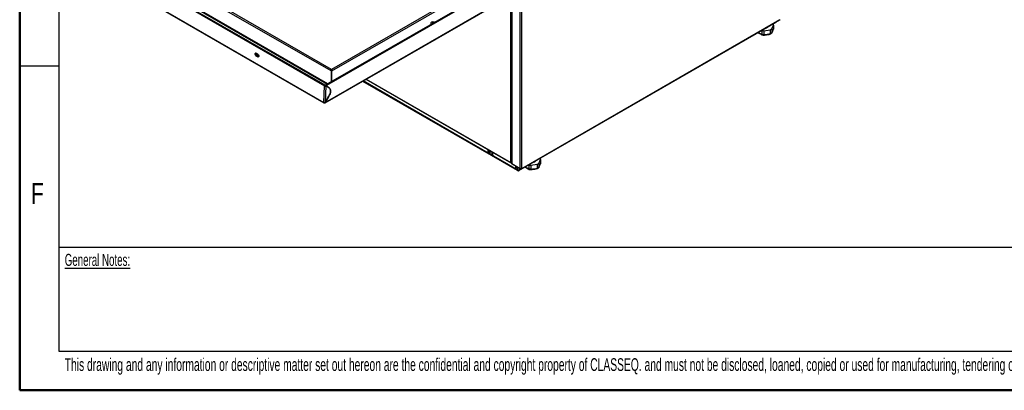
# Paper-space layout 'Specification Drawing' of a CAD drawing. Header units: millimetres. Extents: x 0 to 420, y 0 to 297.
# Tile 1 of 36: x 0 to 164, y 0 to 62. Entities that reach past the tile are written whole.
import ezdxf

# ---------------------------------------------------------------- set-up
doc = ezdxf.new("R2010")
doc.units = ezdxf.units.MM
doc.layers.add('BOARDER', color=7, linetype='Continuous', lineweight=25)
doc.styles.add('SLDTEXTSTYLE0', font='TXT', dxfattribs={"width": 0.605})
doc.styles.add('SLDTEXTSTYLE1', font='TXT', dxfattribs={"width": 0.75})

psp = doc.layouts.new('Specification Drawing')

# ---------------------------------------------------------------- linework, layer by layer
at = {"color": 7, "linetype": 'Continuous', "lineweight": 25}
for p, q in [((81.8745, 103.2309), (81.8745, 37.7931)), ((81.9169, 103.1719), (81.9169, 37.7841)), ((83.3389, 36.9631), (83.3389, 102.351)), ((83.5903, 36.9631), (83.5903, 102.351)), ((50.8429, 50.8187), (8.0786, 75.506)), ((51.8489, 53.1887), (12.5495, 75.8758)), ((51.9196, 53.4382), (12.7302, 76.0617)), ((7.9713, 75.3962), (50.7352, 50.7091)), ((7.8496, 72.6481), (50.6138, 47.9609)), ((7.8862, 72.559), (50.6505, 47.8718)), ((81.833, 68.6917), (50.9481, 50.8622)), ((50.828, 47.8717), (80.8816, 65.2212)), ((81.7676, 37.9156), (81.7676, 65.052)), ((68.4369, 60.9732), (68.4443, 60.9626)), ((69.0779, 61.3284), (68.647, 61.3452)), ((83.0973, 36.5822), (125.9405, 61.315)), ((83.5533, 36.8816), (126.5574, 61.7073)), ((83.5903, 36.9631), (126.551, 61.7638)), ((125.2214, 60.2032), (125.509, 60.8228)), ((125.509, 60.8228), (125.509, 60.1907)), ((123.5274, 59.9219), (123.5274, 59.3091)), ((123.5274, 59.3091), (123.5274, 59.306)), ((123.8857, 59.2506), (123.8858, 59.2536)), ((123.8858, 59.8857), (124.959, 60.0517)), ((123.8858, 59.8857), (123.8858, 59.2536)), ((124.959, 60.0517), (124.959, 59.4197)), ((124.959, 59.4197), (124.9591, 59.4167)), ((125.2214, 60.2032), (125.2214, 59.5711)), ((125.2214, 59.5681), (125.2214, 59.5711)), ((125.509, 60.1877), (125.4974, 60.1361)), ((125.509, 60.1907), (125.509, 60.1877)), ((39.401, 56.1368), (39.6367, 56.0007)), ((39.5271, 55.8154), (39.4643, 55.783)), ((39.7, 55.6469), (39.4643, 55.783)), ((39.7628, 55.6793), (39.5271, 55.8154)), ((39.4433, 55.7044), (39.3805, 55.6719)), ((39.6162, 55.5358), (39.3805, 55.6719)), ((39.4433, 55.7044), (39.679, 55.5683)), ((39.679, 55.5683), (39.6162, 55.5358)), ((39.7628, 55.6793), (39.7, 55.6469)), ((51.9118, 53.225), (51.8489, 53.1887)), ((51.8489, 53.1887), (51.9196, 53.1479)), ((51.9118, 53.3507), (51.9118, 53.225)), ((51.9118, 53.225), (51.9825, 53.1841)), ((51.9196, 53.3656), (51.9196, 53.4382)), ((51.9196, 53.1479), (51.9825, 53.1841)), ((51.9196, 51.4231), (51.9196, 53.1479)), ((51.9275, 53.3507), (51.9275, 53.225)), ((51.9275, 53.2159), (51.9275, 53.225)), ((51.9825, 51.4594), (51.9825, 53.1841)), ((51.9903, 51.4639), (51.9903, 53.1887)), ((50.9296, 50.8214), (50.9296, 50.7407)), ((57.096, 51.4901), (82.9198, 36.5823)), ((78.0042, 39.4892), (57.1559, 51.5247)), ((57.6226, 51.7941), (81.8594, 37.8024)), ((50.6138, 47.9609), (50.7354, 50.709)), ((50.798, 50.7416), (50.7352, 50.7091)), ((50.7352, 50.7091), (50.7354, 50.709)), ((50.798, 50.7416), (50.7981, 50.7415)), ((50.7984, 50.7416), (50.7981, 50.7415)), ((50.7984, 50.7416), (50.8612, 50.7741)), ((50.8612, 50.7741), (50.8014, 50.7397)), ((50.9866, 50.7013), (50.8651, 47.9545)), ((50.9237, 50.7376), (50.963, 50.7579)), ((50.963, 50.7579), (51.0258, 50.7216)), ((51.0258, 50.7216), (50.9866, 50.7013)), ((50.9924, 50.7852), (50.9924, 50.7409)), ((50.9928, 50.785), (50.9928, 50.7407)), ((51.5293, 50.3665), (51.0258, 50.7216)), ((51.0344, 50.7156), (51.0556, 50.7033)), ((51.0556, 50.7487), (51.0556, 50.7033)), ((51.0556, 50.7033), (51.5305, 50.3684)), ((50.8651, 47.9545), (51.4834, 48.9889)), ((50.8662, 47.9538), (50.8651, 47.9545)), ((51.4844, 48.9882), (50.8662, 47.9538)), ((78.0394, 39.7633), (78.2114, 39.8084)), ((78.1153, 39.4782), (78.1498, 39.4981)), ((78.1913, 39.5516), (78.2393, 39.614)), ((78.2339, 39.6349), (78.249, 39.6452)), ((78.2924, 39.6833), (78.3358, 39.7399)), ((78.5666, 39.351), (78.5816, 39.3587)), ((78.5816, 39.3587), (78.7313, 39.4451)), ((78.7113, 39.4336), (78.7113, 39.2624)), ((82.4511, 36.922), (78.8684, 38.9903)), ((81.8394, 37.821), (81.8473, 37.8255)), ((81.8854, 37.7614), (81.9152, 37.7786)), ((81.9169, 37.7841), (83.3389, 36.9631)), ((81.934, 37.714), (83.376, 36.8816)), ((86.4333, 37.7977), (86.7209, 38.4173)), ((86.4333, 37.7977), (86.4333, 37.1656)), ((86.7209, 37.7822), (86.7092, 37.7306)), ((86.7209, 38.4173), (86.7209, 37.7852)), ((86.7209, 37.7852), (86.7209, 37.7822)), ((82.5622, 36.911), (82.6251, 36.9473)), ((82.6082, 37.0128), (82.6082, 37.3248)), ((82.6082, 37.0128), (82.6711, 37.0491)), ((82.6711, 37.0491), (82.6711, 37.2885)), ((83.0086, 36.6343), (83.0086, 36.5911)), ((83.0272, 37.0677), (83.087, 37.0332)), ((83.2886, 36.9321), (83.1344, 36.665)), ((83.1355, 36.6643), (83.2897, 36.9314)), ((83.4635, 36.8912), (83.4635, 36.9263)), ((83.4657, 36.8912), (83.4657, 36.9275)), ((84.7392, 37.53), (84.7392, 36.9036)), ((84.7392, 36.9036), (84.7393, 36.9005)), ((85.0976, 36.8451), (85.0977, 36.8481)), ((85.0977, 37.4802), (86.1709, 37.6462)), ((85.0977, 37.4802), (85.0977, 36.8481)), ((86.1709, 37.6462), (86.1709, 37.0141)), ((86.1709, 37.0141), (86.171, 37.0111)), ((86.4333, 37.1626), (86.4333, 37.1656))]:
    psp.add_line(p, q, dxfattribs=at)
at = {"color": 8, "linetype": 'Continuous', "lineweight": 25}
for p, q in [((12.4159, 73.3762), (51.1818, 50.9972)), ((51.3075, 51.0697), (12.4788, 73.4851)), ((81.833, 68.5161), (51.0556, 50.7487)), ((50.8662, 47.9538), (80.8295, 65.2513)), ((71.1544, 64.5422), (51.9196, 53.4382)), ((51.9903, 53.1887), (71.0872, 64.2131)), ((68.4369, 60.9732), (68.4497, 60.9657)), ((68.647, 61.3452), (68.8771, 61.2124)), ((57.148, 51.5201), (82.8829, 36.6637)), ((57.6747, 51.8241), (81.7676, 37.9156)), ((50.7982, 50.7418), (50.7984, 50.7416)), ((50.9926, 50.7852), (50.9924, 50.7852)), ((51.5093, 50.3807), (51.5305, 50.3684)), ((51.4833, 48.9888), (51.4844, 48.9882)), ((82.8829, 36.6637), (82.8829, 37.1662)), ((83.1344, 36.665), (83.1344, 37.0183)), ((83.5046, 36.8774), (83.1355, 36.6643))]:
    psp.add_line(p, q, dxfattribs=at)
at = {"color": 7, "linetype": 'Continuous', "lineweight": 25, "flags": 128}
for points in [[(39.3805, 55.6719), (39.3061, 55.733), (39.2446, 55.8202), (39.2054, 55.9202), (39.1943, 56.0177), (39.2132, 56.0981), (39.2591, 56.1489), (39.3251, 56.1625), (39.401, 56.1368)], [(39.2975, 56.1619), (39.276, 56.1305), (39.2571, 56.0502), (39.2681, 55.9526), (39.3074, 55.8526), (39.3689, 55.7654), (39.4433, 55.7044)], [(39.4643, 55.783), (39.4122, 55.8257), (39.3692, 55.8867), (39.3417, 55.9567), (39.334, 56.025), (39.3472, 56.0813), (39.3794, 56.1168), (39.4185, 56.1267)], [(39.5271, 55.8154), (39.475, 55.8582), (39.432, 55.9192), (39.4045, 55.9892), (39.3968, 56.0575), (39.41, 56.1137), (39.4177, 56.1267)], [(39.6367, 56.0007), (39.7111, 55.9396), (39.7726, 55.8525), (39.8119, 55.7525), (39.8229, 55.6549), (39.804, 55.5746), (39.7581, 55.5237), (39.6921, 55.5101), (39.6162, 55.5358)], [(39.679, 55.5683), (39.7549, 55.5426), (39.7825, 55.5432)], [(39.8238, 55.661), (39.7993, 55.6384), (39.7532, 55.6289), (39.7, 55.6469)], [(39.8231, 55.661), (39.8159, 55.6613), (39.7628, 55.6793)], [(50.9296, 50.8214), (50.9344, 50.8465), (50.9481, 50.8622), (50.9685, 50.8662), (50.9926, 50.8578), (51.0167, 50.8384), (51.0372, 50.8108), (51.0508, 50.7793), (51.0556, 50.7487)], [(51.4834, 48.9889), (51.5894, 49.1911), (51.67, 49.3996), (51.7223, 49.6065), (51.7442, 49.8042), (51.7349, 49.9854), (51.6949, 50.1432), (51.6255, 50.2718), (51.5293, 50.3665)], [(51.5305, 50.3684), (51.6268, 50.2736), (51.6963, 50.1447), (51.7365, 49.9865), (51.7458, 49.8051), (51.7238, 49.607), (51.6715, 49.3997), (51.5907, 49.1908), (51.4844, 48.9882)], [(78.7313, 39.4451), (78.7794, 39.4856), (78.8199, 39.5571)], [(81.8745, 37.8226), (81.8701, 37.8229), (81.8473, 37.8255)]]:
    psp.add_lwpolyline(points, dxfattribs=at)
at = {"color": 8, "linetype": 'Continuous', "lineweight": 25, "flags": 128}
psp.add_lwpolyline([(78.3493, 39.3566), (78.4462, 39.3369), (78.5304, 39.3546), (78.595, 39.4083), (78.6348, 39.4936), (78.6465, 39.6037), (78.6422, 39.6597)], dxfattribs=at)
at = {"color": 7, "linetype": 'Continuous', "lineweight": 25}
for centre, radius, start, end in [((68.7, 61.07), 0.2803, 100.898568, 200.202359), ((68.9046, 61.0069), 0.2048, 99.44292, 140.551703), ((124.9454, 60.6864), 0.5799, 13.602252, 34.637711), ((126.5262, 61.761), 0.062, 300.155449, 325.536531), ((124.0615, 61.573), 2.329, 256.742895, 265.671028), ((124.0624, 62.216), 2.3369, 257.361402, 265.66512), ((123.216, 67.1356), 7.9104, 274.856865, 282.729213), ((124.2138, 60.9487), 0.5688, 283.724064, 316.27056), ((124.415, 61.2971), 1.3591, 293.597442, 306.397182), ((124.415, 60.662), 1.3591, 293.600201, 306.394422), ((118.7285, 62.9614), 7.3247, 332.429041, 337.774036), ((52.1215, 53.1761), 0.2729, 140.227928, 177.360713), ((51.7178, 53.1761), 0.2729, 2.639287, 39.772072), ((50.8689, 50.9626), 0.2866, 242.235414, 294.255242), ((50.8649, 50.8683), 0.1433, 242.235414, 294.255242), ((50.9926, 50.7851), 0.000181, 329.998362, 150.007014), ((50.6969, 47.944), 0.0847, 168.507938, 246.249739), ((78.6524, 39.9966), 0.7082, 202.86133, 244.658467), ((78.0658, 39.5638), 0.0968, 230.455585, 322.915431), ((78.3273, 40.2612), 0.4993, 232.846839, 243.620332), ((78.7263, 39.9083), 0.702, 183.679404, 191.925187), ((78.341, 40.1612), 0.4993, 232.846839, 243.620332), ((78.1463, 39.8), 0.0432, 111.921904, 161.232652), ((78.2902, 39.7997), 0.1914, 206.634456, 224.696803), ((79.2083, 39.8853), 1.0791, 176.319612, 182.400301), ((78.8638, 39.8347), 0.7296, 193.438701, 202.828306), ((78.4193, 40.033), 0.5327, 244.657774, 253.84137), ((79.2805, 39.8549), 1.0715, 177.486161, 182.409771), ((78.0739, 39.6752), 0.1914, 26.634456, 44.696803), ((78.2178, 39.6749), 0.0432, 291.921904, 341.232652), ((78.9436, 39.8044), 0.7296, 193.438701, 202.828306), ((78.5431, 40.8362), 1.1157, 254.500865, 260.800445), ((78.5568, 40.7362), 1.1157, 254.500865, 260.800445), ((80.1206, 39.9245), 1.7661, 186.164613, 189.439979), ((79.0525, 39.278), 0.3415, 182.605478, 237.394522), ((81.8899, 37.8554), 0.0611, 214.314164, 255.453144), ((81.9287, 37.7939), 0.0541, 180.849047, 216.982119), ((81.9652, 37.7676), 0.062, 214.463469, 239.844551), ((85.4218, 38.5363), 0.565, 279.792421, 320.202202), ((85.6269, 38.8916), 1.3591, 293.597442, 306.397182), ((79.9404, 40.5559), 7.3247, 332.429041, 337.774036), ((86.1527, 38.2793), 0.5847, 13.648614, 36.148309), ((82.5125, 36.9973), 0.097, 230.796715, 9.214037), ((82.5654, 37.0356), 0.1066, 304.056351, 7.25583), ((82.9596, 36.6512), 0.0776, 170.785963, 309.203285), ((83.0837, 37.1715), 0.1181, 212.680897, 239.697651), ((83.1454, 37.1345), 0.1168, 212.699674, 267.305702), ((83.4646, 37.2057), 0.2732, 242.609672, 297.390328), ((85.2734, 39.8025), 2.329, 256.740969, 265.672953), ((85.2734, 39.1674), 2.329, 256.742895, 265.671028), ((84.4279, 44.7301), 7.9104, 274.856865, 282.729213), ((85.6269, 38.2565), 1.3591, 293.600201, 306.394422)]:
    psp.add_arc(centre, radius, start, end, dxfattribs=at)
at = {"color": 8, "linetype": 'Continuous', "lineweight": 25}
for centre, radius, start, end in [((126.1701, 64.7797), 6.0755, 238.356163, 244.215894), ((78.5798, 40.0091), 0.6474, 174.792869, 206.378181), ((78.4047, 39.587), 0.2888, 307.770621, 9.000358), ((87.3854, 42.3808), 6.0829, 238.235229, 244.213991)]:
    psp.add_arc(centre, radius, start, end, dxfattribs=at)
at = {"color": 7, "linetype": 'Continuous', "lineweight": 25}
for centre, major_axis, ratio, start_param, end_param in [((51.9196, 53.293), (0.0108, 0.199), 0.05745248, 0.75618352, 1.2797823), ((51.9196, 53.293), (0.0054, 0.0995), 0.05745248, 0.75618352, 2.32697985), ((51.9196, 53.293), (-0.0108, 0.199), 0.05745248, 5.00340301, 5.52700178), ((51.9196, 53.293), (-0.0054, 0.0995), 0.05745248, 3.95620546, 5.52700178), ((81.8933, 37.9882), (-0.1304, 0.1967), 0.61435912, 1.53272817, 2.05632695), ((81.8933, 37.9882), (-0.1051, 0.2113), 0.61435962, 1.60877126, 2.13237004), ((82.019, 37.843), (0.1444, 0.0919), 0.0411809, 2.32998325, 2.72477437), ((82.0426, 37.8566), (0.1212, 0.1346), 0.38230603, 2.43725687, 2.96085565)]:
    psp.add_ellipse(centre, major_axis=major_axis, ratio=ratio, start_param=start_param, end_param=end_param, dxfattribs=at)
for points, knots in [([(125.9398, 61.3146), (125.9398, 61.3146), (125.9533, 61.3172), (125.9664, 61.336), (125.9699, 61.361), (125.9711, 61.3688)], [0, 0, 0, 0, 0.00013969, 0.68398056, 1, 1, 1, 1]), ([(122.9224, 59.5727), (122.9334, 59.5655), (123.0617, 59.4816), (123.2856, 59.3514), (123.4983, 59.2447), (123.5931, 59.1972)], [0, 0, 0, 0, 0.04928723, 0.576366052, 1, 1, 1, 1]), ([(123.5274, 59.306), (123.5299, 59.287), (123.5348, 59.249), (123.5529, 59.2168), (123.5688, 59.2115), (123.5736, 59.2099)], [0, 0, 0, 0, 0.41008055, 0.81997057, 1, 1, 1, 1]), ([(123.5587, 59.2089), (123.5965, 59.2005), (123.7072, 59.1757), (123.8236, 59.1638), (123.9001, 59.1561)], [0, 0, 0, 0, 0.34164358, 1, 1, 1, 1]), ([(123.8857, 59.2506), (123.8845, 59.232), (123.8821, 59.1949), (123.8772, 59.1635), (123.8741, 59.1612), (123.8727, 59.1602)], [0, 0, 0, 0, 0.35426856, 0.70837252, 1, 1, 1, 1]), ([(123.8729, 59.1588), (123.9462, 59.1657), (124.1781, 59.1875), (124.5299, 59.2387), (124.8069, 59.297), (124.9255, 59.3219)], [0, 0, 0, 0, 0.20918956, 0.66166494, 1, 1, 1, 1]), ([(124.912, 59.3145), (124.945, 59.3297), (125.0422, 59.3748), (125.1252, 59.4319), (125.18, 59.4696)], [0, 0, 0, 0, 0.33907428, 1, 1, 1, 1]), ([(124.9591, 59.4167), (124.9588, 59.3983), (124.9582, 59.3614), (124.9454, 59.3294), (124.9312, 59.3253), (124.9251, 59.3236)], [0, 0, 0, 0, 0.36552545, 0.73088107, 1, 1, 1, 1]), ([(125.2214, 59.5681), (125.2183, 59.5483), (125.2121, 59.5089), (125.1887, 59.4726), (125.1686, 59.4626), (125.1655, 59.4611)], [0, 0, 0, 0, 0.45922591, 0.91823846, 1, 1, 1, 1]), ([(125.2015, 59.4971), (125.2242, 59.541), (125.2912, 59.6699), (125.3914, 59.8827), (125.4682, 60.0645), (125.5015, 60.1432)], [0, 0, 0, 0, 0.22655855, 0.66526652, 1, 1, 1, 1]), ([(50.6623, 47.8666), (50.6777, 47.8626), (50.7079, 47.8548), (50.7532, 47.8526), (50.7959, 47.8571), (50.818, 47.8672), (50.8286, 47.872)], [0, 0, 0, 0, 0.2739399, 0.53814292, 0.7790805, 1, 1, 1, 1]), ([(77.9356, 40.0676), (77.934, 40.0606), (77.9247, 40.0199), (77.9336, 39.9308), (77.9569, 39.8194), (77.9891, 39.7501), (78.0022, 39.7219)], [0, 0, 0, 0, 0.07115904, 0.41454485, 0.7622806, 1, 1, 1, 1]), ([(78.2174, 39.8705), (78.1889, 39.8561), (78.1515, 39.8373), (78.1143, 39.8184), (78.1054, 39.8139)], [0, 0, 0, 0, 0.76316173, 1, 1, 1, 1]), ([(78.1191, 39.7139), (78.128, 39.7184), (78.169, 39.7392), (78.2101, 39.7599), (78.2424, 39.7761)], [0, 0, 0, 0, 0.21520453, 1, 1, 1, 1]), ([(78.1302, 39.8401), (78.1385, 39.844), (78.1677, 39.8578), (78.197, 39.8714), (78.218, 39.8812)], [0, 0, 0, 0, 0.28324457, 1, 1, 1, 1]), ([(78.2817, 39.753), (78.2473, 39.7292), (78.2048, 39.6998), (78.1622, 39.6706), (78.1542, 39.6651)], [0, 0, 0, 0, 0.810457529, 1, 1, 1, 1]), ([(78.3598, 39.728), (78.3337, 39.7106), (78.3, 39.6883), (78.2662, 39.666), (78.2587, 39.661)], [0, 0, 0, 0, 0.77734374, 1, 1, 1, 1]), ([(78.3572, 39.3515), (78.3752, 39.3457), (78.4268, 39.329), (78.4993, 39.324), (78.5447, 39.3455), (78.5618, 39.3536)], [0, 0, 0, 0, 0.249890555, 0.718118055, 1, 1, 1, 1]), ([(86.4133, 37.0916), (86.4361, 37.1355), (86.5031, 37.2644), (86.6033, 37.4772), (86.6801, 37.659), (86.7134, 37.7377)], [0, 0, 0, 0, 0.22655855, 0.66526652, 1, 1, 1, 1]), ([(84.1233, 37.1744), (84.1379, 37.1648), (84.2698, 37.0784), (84.4975, 36.9459), (84.7102, 36.8392), (84.8049, 36.7917)], [0, 0, 0, 0, 0.06478315, 0.58327098, 1, 1, 1, 1]), ([(84.7393, 36.9005), (84.7418, 36.8815), (84.7466, 36.8435), (84.7648, 36.8113), (84.7807, 36.806), (84.7855, 36.8044)], [0, 0, 0, 0, 0.41008055, 0.81997057, 1, 1, 1, 1]), ([(84.7706, 36.8034), (84.8084, 36.795), (84.9191, 36.7702), (85.0354, 36.7583), (85.112, 36.7505)], [0, 0, 0, 0, 0.34164358, 1, 1, 1, 1]), ([(85.0976, 36.8451), (85.0964, 36.8265), (85.0939, 36.7894), (85.0891, 36.758), (85.086, 36.7557), (85.0846, 36.7547)], [0, 0, 0, 0, 0.35426856, 0.70837252, 1, 1, 1, 1]), ([(85.0848, 36.7533), (85.1581, 36.7602), (85.39, 36.782), (85.7418, 36.8331), (86.0188, 36.8915), (86.1373, 36.9164)], [0, 0, 0, 0, 0.20918956, 0.66166494, 1, 1, 1, 1]), ([(86.1239, 36.9089), (86.1569, 36.9242), (86.254, 36.9693), (86.337, 37.0264), (86.3919, 37.0641)], [0, 0, 0, 0, 0.33907428, 1, 1, 1, 1]), ([(86.171, 37.0111), (86.1707, 36.9927), (86.1701, 36.9559), (86.1573, 36.9239), (86.143, 36.9198), (86.137, 36.9181)], [0, 0, 0, 0, 0.36552545, 0.73088107, 1, 1, 1, 1]), ([(86.4333, 37.1626), (86.4302, 37.1428), (86.424, 37.1034), (86.4006, 37.0671), (86.3805, 37.0571), (86.3774, 37.0556)], [0, 0, 0, 0, 0.45922591, 0.91823846, 1, 1, 1, 1])]:
    psp.add_open_spline(points, degree=3, knots=knots, dxfattribs=at)
for points in [[(50.8612, 50.7741), (50.8607, 50.7833), (50.8596, 50.8019), (50.8462, 50.8192), (50.8261, 50.8251), (50.8016, 50.8181), (50.7766, 50.7995), (50.755, 50.7722), (50.7394, 50.7399), (50.7366, 50.7194), (50.7352, 50.7091)], [(50.7984, 50.7416), (50.7984, 50.7417), (50.7984, 50.7417), (50.7984, 50.7418), (50.7983, 50.7418), (50.7982, 50.7418), (50.7981, 50.7418), (50.7981, 50.7417), (50.798, 50.7416), (50.798, 50.7416), (50.798, 50.7416)], [(50.6138, 47.9609), (50.6322, 47.9524), (50.6689, 47.9356), (50.7395, 47.9269), (50.8101, 47.9319), (50.8468, 47.947), (50.8651, 47.9545)], [(82.8829, 36.6637), (82.9013, 36.6554), (82.938, 36.6387), (83.0086, 36.6319), (83.0793, 36.6394), (83.116, 36.6564), (83.1344, 36.665)], [(83.0086, 36.5911), (83.0252, 36.5838), (83.0583, 36.5693), (83.1002, 36.579), (83.1295, 36.6104), (83.1335, 36.6463), (83.1355, 36.6643)], [(83.3389, 36.9631), (83.3407, 36.9452), (83.3443, 36.9095), (83.3731, 36.8784), (83.4144, 36.869), (83.4471, 36.8838), (83.4635, 36.8912)], [(83.5903, 36.9631), (83.5885, 36.9452), (83.585, 36.9095), (83.5562, 36.8784), (83.5149, 36.869), (83.4821, 36.8838), (83.4657, 36.8912)]]:
    psp.add_open_spline(points, degree=3, dxfattribs=at)
at = {"color": 8, "linetype": 'Continuous', "lineweight": 25}
psp.add_open_spline([(50.8288, 47.8721), (50.8395, 47.8811), (50.8608, 47.899), (50.8644, 47.9355), (50.8662, 47.9538)], degree=3, dxfattribs=at)
at = {"layer": 'BOARDER', "linetype": 'Continuous', "lineweight": 50}
for q in [(0, 297), (420, 0)]:
    psp.add_line((0, 0), q, dxfattribs=at)
at = {"layer": 'BOARDER'}
for p, q in [((6.5, 290.5), (6.5, 6.5)), ((6.5, 54), (0, 54)), ((6.5, 23.8413), (231.16, 23.8413)), ((6.5, 6.5), (413.5, 6.5))]:
    psp.add_line(p, q, dxfattribs=at)

# ---------------------------------------------------------------- texts
at = {"layer": 'BOARDER', "attachment_point": 1}
for s, insert, char_height, style in [('F', (1.8815, 34.5397), 3.5, 'SLDTEXTSTYLE1'), ('\\LGeneral Notes:', (7.5008, 22.7206), 2, 'SLDTEXTSTYLE0'), ('This drawing and any information or descriptive matter set out hereon are the confidential and copyright property of CLASSEQ. and must not be disclosed, loaned, copied or used for manufacturing, tendering or any other purpose without their written permission.', (7.5008, 5.3456), 2.1166667, 'SLDTEXTSTYLE0')]:
    psp.add_mtext(s, dxfattribs=dict(at, insert=insert, char_height=char_height, style=style))

doc.saveas('drawing.dxf')
